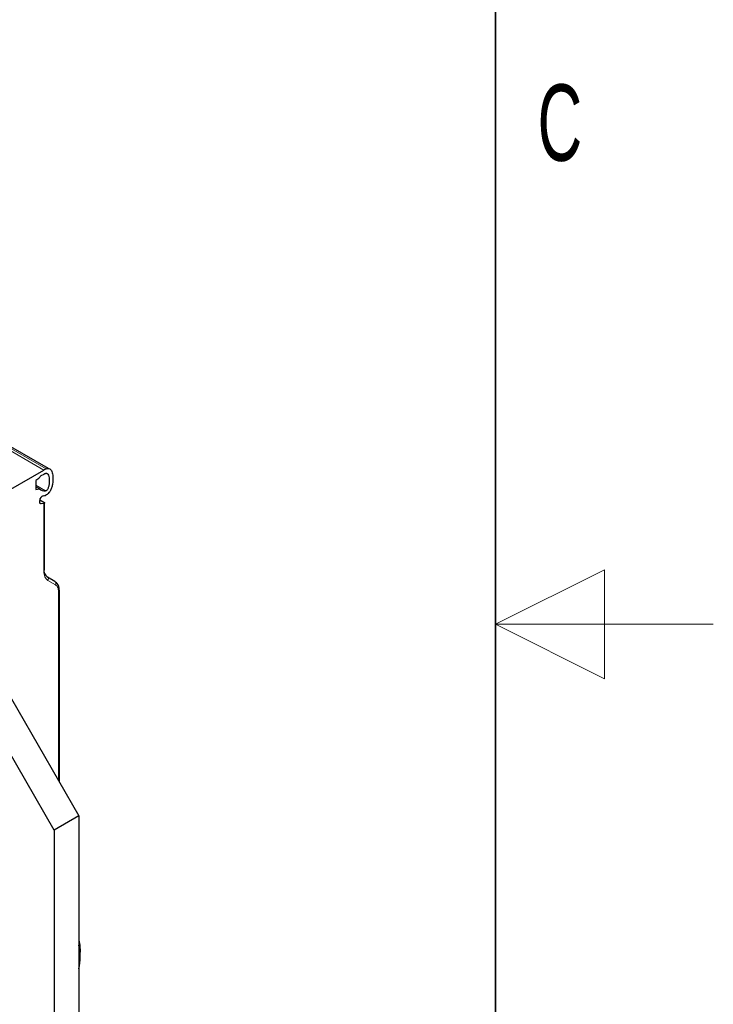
# Model space of a CAD drawing. Header units: millimetres. Extents: x 5 to 418, y 2 to 292.
# Tile 31 of 32: x 386 to 418, y 130 to 175. Entities that reach past the tile are written whole.
import ezdxf

# ---------------------------------------------------------------- set-up
doc = ezdxf.new("R2010")
doc.units = ezdxf.units.MM
doc.layers.add('SLD-0', color=7, linetype='Continuous')
doc.styles.add('SLDTEXTSTYLE0', font='TXT', dxfattribs={"width": 0.605})

msp = doc.modelspace()

# ---------------------------------------------------------------- linework, layer by layer
at = {"color": 7, "linetype": 'Continuous', "lineweight": 18}
for p, q in [((387.281, 154.321), (374.553, 161.669)), ((374.661, 161.723), (387.389, 154.375)), ((386.913, 153.627), (387.366, 153.365)), ((387.168, 152.774), (387.101, 152.813)), ((387.281, 152.792), (387.281, 149.684)), ((387.471, 149.262), (387.819, 149.062)), ((387.96, 148.75), (387.96, 140.082))]:
    msp.add_line(p, q, dxfattribs=at)
at = {"color": 7, "linetype": 'Continuous', "lineweight": 25}
for p, q in [((387.491, 154.391), (374.884, 161.668)), ((380.888, 150.631), (387.281, 154.321)), ((387.054, 153.929), (386.913, 153.848)), ((387.281, 154.125), (387.152, 154.051)), ((386.913, 153.848), (386.913, 153.438)), ((387.078, 153.464), (386.913, 153.559)), ((386.913, 153.438), (387.078, 153.464)), ((387.094, 152.854), (387.094, 152.932)), ((387.096, 152.96), (387.281, 152.854)), ((387.281, 152.792), (387.168, 152.774)), ((387.316, 149.733), (387.316, 152.842)), ((387.794, 149.215), (387.446, 149.415)), ((387.995, 140.022), (387.995, 148.799)), ((384.367, 146.304), (388.893, 138.466)), ((387.762, 137.813), (383.236, 145.651)), ((388.893, 138.466), (387.762, 137.813)), ((388.893, 138.466), (388.893, 112.99)), ((387.762, 137.813), (387.762, 112.337)), ((388.949, 131.966), (388.949, 132.227))]:
    msp.add_line(p, q, dxfattribs=at)
at = {"color": 7, "linetype": 'Continuous', "lineweight": 25, "flags": 128}
for points in [[(387.168, 152.774), (387.153, 152.773), (387.138, 152.776), (387.125, 152.782), (387.114, 152.791), (387.106, 152.803), (387.099, 152.817), (387.095, 152.835), (387.094, 152.854)], [(388.893, 132.77), (388.93, 132.54), (388.949, 132.227)]]:
    msp.add_lwpolyline(points, dxfattribs=at)
at = {"color": 7, "linetype": 'Continuous', "lineweight": 25}
for centre, radius, start, end in [((387.757, 153.5), 0.949, 112.838, 120.1255), ((387.285, 153.844), 0.246, 122.6422, 159.842), ((387.655, 153.48), 0.746, 112.838, 120.1255), ((387.312, 153.68), 0.319, 222.6723, 279.616), ((387.312, 152.933), 0.218, 105.1239, 180.1975), ((387.233, 153.717), 0.574, 272.2328, 283.0687), ((387.681, 149.742), 0.402, 174.3796, 234.302), ((387.752, 149.143), 0.0836, 32.7874, 59.6617), ((386.328, 131.998), 2.621, 348.0541, 11.9459)]:
    msp.add_arc(centre, radius, start, end, dxfattribs=at)
at = {"color": 7, "linetype": 'Continuous', "lineweight": 18}
for centre, radius, start, end in [((387.256, 149.739), 0.0604, 294.3747, 354.3052), ((387.381, 149.326), 0.111, 324.8183, 53.6493), ((387.715, 149.127), 0.122, 327.5715, 29.5288), ((387.935, 148.805), 0.0604, 294.3885, 354.1139)]:
    msp.add_arc(centre, radius, start, end, dxfattribs=at)
at = {"color": 7, "linetype": 'Continuous', "lineweight": 25}
for points, knots in [([(387.389, 154.375), (387.42, 154.384), (387.482, 154.403), (387.568, 154.375), (387.631, 154.305), (387.67, 154.202), (387.697, 154.072), (387.707, 153.904), (387.692, 153.718), (387.654, 153.543), (387.598, 153.4), (387.521, 153.283), (387.441, 153.203), (387.388, 153.176), (387.363, 153.163)], [0, 0, 0, 0, 0.069614, 0.139116, 0.234273, 0.312581, 0.392873, 0.516356, 0.643505, 0.730923, 0.818891, 0.882872, 0.946892, 1, 1, 1, 1]), ([(387.366, 154.168), (387.379, 154.171), (387.408, 154.179), (387.457, 154.157), (387.52, 154.049), (387.539, 153.866), (387.526, 153.666), (387.501, 153.544), (387.468, 153.46), (387.443, 153.418), (387.421, 153.393), (387.403, 153.378), (387.384, 153.369), (387.372, 153.366), (387.366, 153.365)], [0, 0, 0, 0, 0.048978, 0.102586, 0.226353, 0.532082, 0.684847, 0.814873, 0.868995, 0.912933, 0.934459, 0.955318, 0.976776, 1, 1, 1, 1]), ([(387.281, 152.854), (387.286, 152.851), (387.296, 152.844), (387.307, 152.834), (387.314, 152.824), (387.317, 152.813), (387.312, 152.803), (387.299, 152.795), (387.287, 152.793), (387.281, 152.792)], [0, 0, 0, 0, 0.118116, 0.239841, 0.365707, 0.496198, 0.707212, 0.843455, 1, 1, 1, 1]), ([(387.995, 148.799), (387.993, 148.842), (387.988, 148.927), (387.953, 149.035), (387.9, 149.127), (387.848, 149.168), (387.822, 149.188)], [0, 0, 0, 0, 0.246721, 0.495828, 0.747026, 1, 1, 1, 1])]:
    msp.add_open_spline(points, degree=3, knots=knots, dxfattribs=at)
at = {"color": 7, "linetype": 'Continuous', "lineweight": 18}
for points in [[(387.281, 149.684), (387.29, 149.589), (387.307, 149.401), (387.417, 149.308), (387.471, 149.262)], [(387.819, 149.062), (387.859, 149.028), (387.94, 148.96), (387.953, 148.82), (387.96, 148.75)]]:
    msp.add_open_spline(points, degree=3, dxfattribs=at)
at = {"layer": 'SLD-0', "lineweight": 35}
msp.add_line((408, 12), (408, 282.5), dxfattribs=at)
at = {"layer": 'SLD-0', "lineweight": 18}
for p, q in [((413, 149.75), (408, 147.25)), ((413, 144.75), (413, 149.75)), ((418, 147.25), (408, 147.25)), ((408, 147.25), (413, 144.75))]:
    msp.add_line(p, q, dxfattribs=at)

# ---------------------------------------------------------------- texts
at = {"layer": 'SLD-0', "insert": (410.96, 172.001), "char_height": 3.5, "attachment_point": 2, "style": 'SLDTEXTSTYLE0'}
msp.add_mtext('C', dxfattribs=at)

doc.saveas('drawing.dxf')
